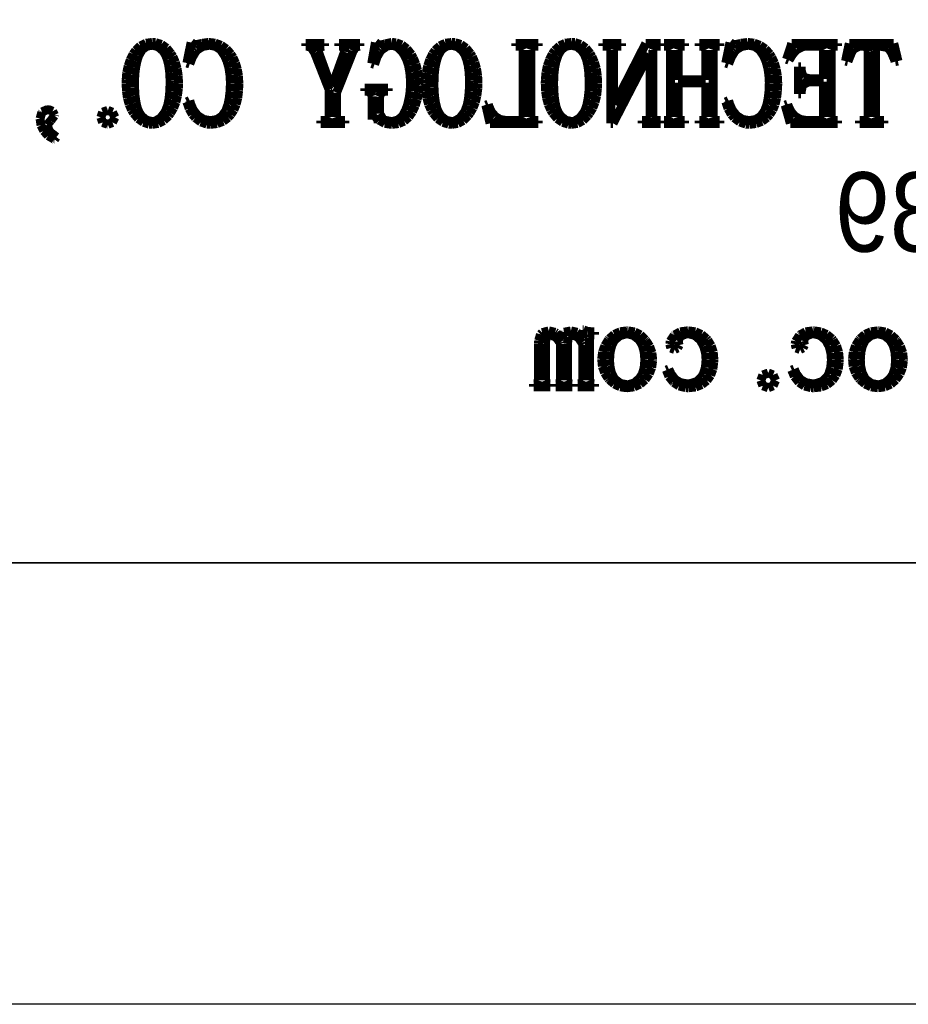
# Model space of a CAD drawing. Extents: x -38 to 372, y -82 to 205.
# Tile 2 of 34: x -29 to -19, y -82 to -70. Entities that reach past the tile are written whole.
import ezdxf

# ---------------------------------------------------------------- set-up
doc = ezdxf.new("R2010")
doc.units = 0
doc.layers.add('BOARD_GEOMETRY_DIMENSION', color=2, linetype='CONTINUOUS')
doc.layers.add('BOARD_GEOMETRY_SILKSCREEN_B', color=1, linetype='CONTINUOUS')

msp = doc.modelspace()

# ---------------------------------------------------------------- linework, layer by layer
at = {"layer": 'BOARD_GEOMETRY_DIMENSION'}
msp.add_lwpolyline([(-38.48354, -81.604612), (-38.48354, 205.395322), (371.516402, 205.395322), (371.516402, -81.604612)], close=True, dxfattribs=at)
msp.add_lwpolyline([(-33.48355, -76.604368), (366.516412, -76.604368)], dxfattribs=at)
at = {"layer": 'BOARD_GEOMETRY_SILKSCREEN_B'}
msp.add_lwpolyline([(-38.48354, -81.604612), (-38.48354, 205.395322), (371.516402, 205.395322), (371.516402, -81.604612)], close=True, dxfattribs=at)
at = {"layer": 'BOARD_GEOMETRY_SILKSCREEN_B', "const_width": 0.1016}
for points in [[(-27.587702, -70.746366), (-27.641804, -70.797674)], [(-27.525218, -70.716394), (-27.587702, -70.746366)], [(-27.568906, -70.788276), (-27.514042, -70.748906)], [(-27.453844, -70.706996), (-27.525218, -70.716394)], [(-27.514042, -70.748906), (-27.453844, -70.738492)], [(-27.415998, -70.709282), (-27.453844, -70.706996)], [(-27.453844, -70.738492), (-27.38882, -70.753986)], [(-27.34945, -70.73011), (-27.415998, -70.709282)], [(-27.38882, -70.753986), (-27.333702, -70.800468)], [(-27.29103, -70.771766), (-27.34945, -70.73011)], [(-27.241246, -70.833996), (-27.29103, -70.771766)], [(-27.013154, -70.706996), (-27.060906, -70.940168)], [(-26.985976, -70.72757), (-27.013154, -70.706996)], [(-26.955242, -70.733158), (-26.985976, -70.72757)], [(-26.891742, -70.71741), (-26.955242, -70.733158)], [(-26.944574, -70.79107), (-26.884122, -70.75297)], [(-26.816304, -70.706996), (-26.891742, -70.71741)], [(-26.884122, -70.75297), (-26.808176, -70.738492)], [(-26.815542, -70.706996), (-26.816304, -70.706996)], [(-26.740358, -70.715378), (-26.815542, -70.706996)], [(-26.808176, -70.738492), (-26.80081, -70.738492)], [(-26.80081, -70.738492), (-26.733246, -70.751954)], [(-26.672794, -70.74027), (-26.740358, -70.715378)], [(-26.733246, -70.751954), (-26.676858, -70.79107)], [(-26.613358, -70.78091), (-26.672794, -70.74027)], [(-25.5016, -70.71741), (-25.713944, -70.71741)], [(-25.713944, -70.71741), (-25.713944, -70.748906)], [(-25.713944, -70.748906), (-25.697434, -70.748906)], [(-25.697434, -70.748906), (-25.650444, -70.765162)], [(-25.650444, -70.765162), (-25.613106, -70.823582)], [(-25.570434, -70.812406), (-25.5651, -70.765162)], [(-25.5651, -70.765162), (-25.512014, -70.748906)], [(-25.512014, -70.748906), (-25.5016, -70.748906)], [(-25.5016, -70.748906), (-25.5016, -70.71741)], [(-25.098756, -70.71741), (-25.337262, -70.71741)], [(-25.337262, -70.71741), (-25.337262, -70.748906)], [(-25.337262, -70.748906), (-25.30475, -70.748906)], [(-25.30475, -70.748906), (-25.268428, -70.765162)], [(-25.268428, -70.765162), (-25.273762, -70.812406)], [(-25.17775, -70.807072), (-25.151842, -70.765162)], [(-25.151842, -70.765162), (-25.10917, -70.748906)], [(-25.10917, -70.748906), (-25.098756, -70.748906)], [(-25.098756, -70.748906), (-25.098756, -70.71741)], [(-24.92375, -70.706996), (-24.96566, -70.945502)], [(-24.896826, -70.72757), (-24.92375, -70.706996)], [(-24.865838, -70.738492), (-24.896826, -70.72757)], [(-24.812498, -70.72249), (-24.865838, -70.738492)], [(-24.854154, -70.79107), (-24.793702, -70.748906)], [(-24.737568, -70.706996), (-24.812498, -70.72249)], [(-24.793702, -70.748906), (-24.737568, -70.738492)], [(-24.689562, -70.711314), (-24.737568, -70.706996)], [(-24.737568, -70.738492), (-24.67864, -70.755002)], [(-24.625046, -70.73519), (-24.689562, -70.711314)], [(-24.67864, -70.755002), (-24.62403, -70.806056)], [(-24.567134, -70.779894), (-24.625046, -70.73519)], [(-24.193246, -70.746366), (-24.247094, -70.797674)], [(-24.130508, -70.716394), (-24.193246, -70.746366)], [(-24.174196, -70.788276), (-24.119078, -70.748906)], [(-24.059134, -70.706996), (-24.130508, -70.716394)], [(-24.119078, -70.748906), (-24.059134, -70.738492)], [(-24.021542, -70.709282), (-24.059134, -70.706996)], [(-24.059134, -70.738492), (-23.99411, -70.753986)], [(-23.95474, -70.73011), (-24.021542, -70.709282)], [(-23.99411, -70.753986), (-23.939246, -70.800468)], [(-23.89632, -70.771766), (-23.95474, -70.73011)], [(-23.846536, -70.833996), (-23.89632, -70.771766)], [(-23.07844, -70.71741), (-23.33244, -70.71741)], [(-23.33244, -70.71741), (-23.33244, -70.748906)], [(-23.33244, -70.748906), (-23.295864, -70.748906)], [(-23.295864, -70.748906), (-23.263606, -70.759066)], [(-23.263606, -70.759066), (-23.247858, -70.79107)], [(-23.162514, -70.79107), (-23.1521, -70.759066)], [(-23.1521, -70.759066), (-23.109428, -70.748906)], [(-23.109428, -70.748906), (-23.07844, -70.748906)], [(-23.07844, -70.748906), (-23.07844, -70.71741)], [(-22.835616, -70.746366), (-22.889972, -70.797674)], [(-22.77364, -70.716394), (-22.835616, -70.746366)], [(-22.817074, -70.788276), (-22.761702, -70.748906)], [(-22.701504, -70.706996), (-22.77364, -70.716394)], [(-22.761702, -70.748906), (-22.701504, -70.738492)], [(-22.663912, -70.709282), (-22.701504, -70.706996)], [(-22.701504, -70.738492), (-22.637242, -70.753986)], [(-22.597364, -70.73011), (-22.663912, -70.709282)], [(-22.637242, -70.753986), (-22.581616, -70.800468)], [(-22.538944, -70.771766), (-22.597364, -70.73011)], [(-22.48916, -70.833996), (-22.538944, -70.771766)], [(-22.134068, -70.71741), (-22.346412, -70.71741)], [(-22.346412, -70.71741), (-22.346412, -70.748906)], [(-22.346412, -70.748906), (-22.30374, -70.748906)], [(-22.30374, -70.748906), (-22.271736, -70.759066)], [(-22.271736, -70.759066), (-22.256242, -70.79107)], [(-22.224746, -70.79107), (-22.213062, -70.759066)], [(-21.858224, -70.71741), (-22.213062, -71.411592)], [(-22.213062, -70.759066), (-22.17674, -70.748906)], [(-22.17674, -70.748906), (-22.134068, -70.748906)], [(-22.134068, -70.748906), (-22.134068, -70.71741)], [(-21.688552, -70.71741), (-21.858224, -70.71741)], [(-21.77923, -70.79107), (-21.767546, -70.759066)], [(-21.767546, -70.759066), (-21.726144, -70.748906)], [(-21.726144, -70.748906), (-21.688552, -70.748906)], [(-21.688552, -70.748906), (-21.688552, -70.71741)], [(-21.418042, -70.71741), (-21.65096, -70.71741)], [(-21.65096, -70.71741), (-21.65096, -70.748906)], [(-21.65096, -70.748906), (-21.63064, -70.748906)], [(-21.63064, -70.748906), (-21.592794, -70.759066)], [(-21.592794, -70.759066), (-21.577046, -70.79107)], [(-21.491702, -70.79107), (-21.481542, -70.759066)], [(-21.481542, -70.759066), (-21.44014, -70.748906)], [(-21.44014, -70.748906), (-21.418042, -70.748906)], [(-21.418042, -70.748906), (-21.418042, -70.71741)], [(-21.020532, -70.71741), (-21.25345, -70.71741)], [(-21.25345, -70.71741), (-21.25345, -70.748906)], [(-21.25345, -70.748906), (-21.232622, -70.748906)], [(-21.232622, -70.748906), (-21.195538, -70.759066)], [(-21.195538, -70.759066), (-21.179536, -70.79107)], [(-21.094446, -70.79107), (-21.084032, -70.759066)], [(-21.084032, -70.759066), (-21.041106, -70.748906)], [(-21.041106, -70.748906), (-21.020532, -70.748906)], [(-21.020532, -70.748906), (-21.020532, -70.71741)], [(-20.903946, -70.706996), (-20.951444, -70.940168)], [(-20.876514, -70.72757), (-20.903946, -70.706996)], [(-20.845272, -70.733158), (-20.876514, -70.72757)], [(-20.781772, -70.71741), (-20.845272, -70.733158)], [(-20.834858, -70.79107), (-20.775676, -70.75297)], [(-20.706842, -70.706996), (-20.781772, -70.71741)], [(-20.775676, -70.75297), (-20.69846, -70.738492)], [(-20.705826, -70.706996), (-20.706842, -70.706996)], [(-20.630896, -70.715378), (-20.705826, -70.706996)], [(-20.69846, -70.738492), (-20.691348, -70.738492)], [(-20.691348, -70.738492), (-20.624038, -70.751954)], [(-20.563332, -70.74027), (-20.630896, -70.715378)], [(-20.624038, -70.751954), (-20.567396, -70.79107)], [(-20.503896, -70.78091), (-20.563332, -70.74027)], [(-20.20316, -70.71741), (-20.262342, -70.897496)], [(-19.68373, -70.71741), (-20.20316, -70.71741)], [(-20.14474, -70.78599), (-20.077176, -70.75297)], [(-20.077176, -70.75297), (-20.039838, -70.748906)], [(-20.039838, -70.748906), (-19.89074, -70.748906)], [(-19.89074, -70.748906), (-19.858736, -70.759066)], [(-19.858736, -70.759066), (-19.843242, -70.79107)], [(-19.75866, -70.79107), (-19.74723, -70.759066)], [(-19.74723, -70.759066), (-19.710654, -70.748906)], [(-19.710654, -70.748906), (-19.68373, -70.748906)], [(-19.68373, -70.748906), (-19.68373, -70.71741)], [(-19.551396, -70.71741), (-19.594068, -70.91807)], [(-19.04746, -70.71741), (-19.551396, -70.71741)], [(-19.503644, -70.78091), (-19.444208, -70.751954)], [(-19.444208, -70.751954), (-19.402552, -70.748906)], [(-19.402552, -70.748906), (-19.34464, -70.753986)], [(-19.34464, -70.753986), (-19.339052, -70.807072)], [(-19.254724, -70.801992), (-19.248374, -70.753986)], [(-19.248374, -70.753986), (-19.206972, -70.748906)], [(-19.206972, -70.748906), (-19.125946, -70.762368)], [(-19.125946, -70.762368), (-19.106134, -70.775576)], [(-19.106134, -70.775576), (-19.074638, -70.819264)], [(-18.999708, -70.91807), (-19.04746, -70.71741)], [(-27.671014, -70.839076), (-27.702256, -70.903592)], [(-27.641804, -70.797674), (-27.671014, -70.839076)], [(-27.628342, -70.921372), (-27.60853, -70.858888)], [(-27.60853, -70.858888), (-27.606498, -70.85457)], [(-27.606498, -70.85457), (-27.568906, -70.788276)], [(-27.333702, -70.800468), (-27.304746, -70.84441)], [(-27.304746, -70.84441), (-27.282648, -70.900798)], [(-27.220164, -70.86727), (-27.241246, -70.833996)], [(-27.192224, -70.931786), (-27.220164, -70.86727)], [(-27.028648, -70.950582), (-26.998676, -70.872604)], [(-26.998676, -70.872604), (-26.960068, -70.809866)], [(-26.960068, -70.809866), (-26.944574, -70.79107)], [(-26.676858, -70.79107), (-26.632154, -70.857872)], [(-26.632154, -70.857872), (-26.631138, -70.860158)], [(-26.631138, -70.860158), (-26.60396, -70.924674)], [(-26.562304, -70.839076), (-26.613358, -70.78091)], [(-26.539444, -70.875906), (-26.562304, -70.839076)], [(-26.510742, -70.940168), (-26.539444, -70.875906)], [(-25.613106, -70.823582), (-25.448514, -71.242174)], [(-25.42794, -71.205852), (-25.570434, -70.812406)], [(-25.273762, -70.812406), (-25.416256, -71.205852)], [(-25.36317, -71.274178), (-25.17775, -70.807072)], [(-24.934164, -70.955662), (-24.905208, -70.870572)], [(-24.905208, -70.870572), (-24.870664, -70.809866)], [(-24.870664, -70.809866), (-24.854154, -70.79107)], [(-24.62403, -70.806056), (-24.595074, -70.84949)], [(-24.595074, -70.84949), (-24.567896, -70.904862)], [(-24.51481, -70.84441), (-24.567134, -70.779894)], [(-24.494236, -70.884796), (-24.51481, -70.84441)], [(-24.466042, -70.951852), (-24.494236, -70.884796)], [(-24.276304, -70.839076), (-24.307546, -70.903592)], [(-24.247094, -70.797674), (-24.276304, -70.839076)], [(-24.233632, -70.921372), (-24.21382, -70.858888)], [(-24.21382, -70.858888), (-24.212042, -70.85457)], [(-24.212042, -70.85457), (-24.174196, -70.788276)], [(-23.939246, -70.800468), (-23.910036, -70.84441)], [(-23.910036, -70.84441), (-23.887938, -70.900798)], [(-23.825454, -70.86727), (-23.846536, -70.833996)], [(-23.797514, -70.931786), (-23.825454, -70.86727)], [(-23.247858, -70.79107), (-23.247858, -71.550276)], [(-23.162514, -71.550276), (-23.162514, -70.79107)], [(-22.918928, -70.839076), (-22.95017, -70.903592)], [(-22.889972, -70.797674), (-22.918928, -70.839076)], [(-22.877272, -70.921372), (-22.856444, -70.858888)], [(-22.856444, -70.858888), (-22.855428, -70.85457)], [(-22.855428, -70.85457), (-22.817074, -70.788276)], [(-22.581616, -70.800468), (-22.55266, -70.84441)], [(-22.55266, -70.84441), (-22.530562, -70.900798)], [(-22.469348, -70.86727), (-22.48916, -70.833996)], [(-22.441154, -70.931786), (-22.469348, -70.86727)], [(-22.256242, -70.79107), (-22.256242, -71.62419)], [(-22.229826, -71.62419), (-21.82114, -70.833996)], [(-22.224746, -71.411592), (-22.224746, -70.79107)], [(-21.82114, -70.833996), (-21.810472, -70.833996)], [(-21.810472, -70.833996), (-21.810472, -71.550276)], [(-21.77923, -71.550276), (-21.77923, -70.79107)], [(-21.577046, -70.79107), (-21.577046, -71.550276)], [(-21.491702, -71.130668), (-21.491702, -70.79107)], [(-21.179536, -70.79107), (-21.179536, -71.130668)], [(-21.094446, -71.550276), (-21.094446, -70.79107)], [(-20.91944, -70.950582), (-20.88896, -70.872604)], [(-20.88896, -70.872604), (-20.850606, -70.809866)], [(-20.850606, -70.809866), (-20.834858, -70.79107)], [(-20.567396, -70.79107), (-20.522946, -70.857872)], [(-20.522946, -70.857872), (-20.521676, -70.860158)], [(-20.521676, -70.860158), (-20.494498, -70.924674)], [(-20.452842, -70.839076), (-20.503896, -70.78091)], [(-20.430236, -70.875906), (-20.452842, -70.839076)], [(-20.400772, -70.940168), (-20.430236, -70.875906)], [(-20.235418, -70.90791), (-20.19173, -70.837298)], [(-20.19173, -70.837298), (-20.14474, -70.78599)], [(-19.843242, -70.79107), (-19.843242, -71.120508)], [(-19.75866, -71.550276), (-19.75866, -70.79107)], [(-19.567144, -70.923658), (-19.530568, -70.830694)], [(-19.530568, -70.830694), (-19.50466, -70.78218)], [(-19.50466, -70.78218), (-19.503644, -70.78091)], [(-19.339052, -70.807072), (-19.339052, -71.550276)], [(-19.254724, -71.550276), (-19.254724, -70.801992)], [(-19.074638, -70.819264), (-19.038316, -70.903592)], [(-27.726132, -70.97268), (-27.742134, -71.04761)], [(-27.702256, -70.903592), (-27.726132, -70.97268)], [(-27.652218, -71.073264), (-27.64282, -70.993508)], [(-27.64282, -70.993508), (-27.628342, -70.921372)], [(-27.282648, -70.900798), (-27.266138, -70.968362)], [(-27.266138, -70.968362), (-27.255724, -71.04761)], [(-27.172412, -71.002906), (-27.192224, -70.931786)], [(-27.060906, -70.940168), (-27.028648, -70.950582)], [(-26.60396, -70.924674), (-26.584148, -70.996556)], [(-26.584148, -70.996556), (-26.572718, -71.073264)], [(-26.48966, -71.01078), (-26.510742, -70.940168)], [(-24.96566, -70.945502), (-24.934164, -70.955662)], [(-24.567896, -70.904862), (-24.547068, -70.970394)], [(-24.547068, -70.970394), (-24.533606, -71.046594)], [(-24.445976, -71.024496), (-24.466042, -70.951852)], [(-24.331422, -70.97268), (-24.34717, -71.04761)], [(-24.307546, -70.903592), (-24.331422, -70.97268)], [(-24.257508, -71.073264), (-24.24811, -70.993508)], [(-24.24811, -70.993508), (-24.233632, -70.921372)], [(-23.887938, -70.900798), (-23.871428, -70.968362)], [(-23.871428, -70.968362), (-23.861014, -71.04761)], [(-23.777702, -71.002906), (-23.797514, -70.931786)], [(-22.974046, -70.97268), (-22.989794, -71.04761)], [(-22.95017, -70.903592), (-22.974046, -70.97268)], [(-22.90064, -71.073264), (-22.892004, -70.993508)], [(-22.892004, -70.993508), (-22.877272, -70.921372)], [(-22.530562, -70.900798), (-22.515068, -70.968362)], [(-22.515068, -70.968362), (-22.504654, -71.04761)], [(-22.420326, -71.002906), (-22.441154, -70.931786)], [(-20.951444, -70.940168), (-20.91944, -70.950582)], [(-20.494498, -70.924674), (-20.47494, -70.996556)], [(-20.47494, -70.996556), (-20.463256, -71.073264)], [(-20.379944, -71.01078), (-20.400772, -70.940168)], [(-20.262342, -70.897496), (-20.235418, -70.90791)], [(-20.098004, -70.983094), (-20.129246, -70.983094)], [(-20.129246, -70.983094), (-20.129246, -71.29018)], [(-20.098004, -71.014082), (-20.098004, -70.983094)], [(-19.594068, -70.91807), (-19.567144, -70.923658)], [(-19.038316, -70.903592), (-19.031966, -70.923658)], [(-19.031966, -70.923658), (-18.999708, -70.91807)], [(-27.742134, -71.04761), (-27.749246, -71.127366)], [(-27.65425, -71.16318), (-27.652218, -71.073264)], [(-27.255724, -71.04761), (-27.251406, -71.138796)], [(-27.159966, -71.0819), (-27.172412, -71.002906)], [(-27.155648, -71.16826), (-27.159966, -71.0819)], [(-26.572718, -71.073264), (-26.567638, -71.156576)], [(-26.475944, -71.089266), (-26.48966, -71.01078)], [(-26.472134, -71.173594), (-26.475944, -71.089266)], [(-24.533606, -71.046594), (-24.52624, -71.13397)], [(-24.434546, -71.101712), (-24.445976, -71.024496)], [(-24.430736, -71.184008), (-24.434546, -71.101712)], [(-24.34717, -71.04761), (-24.354536, -71.127366)], [(-24.25954, -71.16318), (-24.257508, -71.073264)], [(-23.861014, -71.04761), (-23.856696, -71.138796)], [(-23.765256, -71.0819), (-23.777702, -71.002906)], [(-23.760938, -71.16826), (-23.765256, -71.0819)], [(-22.989794, -71.04761), (-22.99716, -71.127366)], [(-22.903434, -71.16318), (-22.90064, -71.073264)], [(-22.504654, -71.04761), (-22.500844, -71.138796)], [(-22.408896, -71.0819), (-22.420326, -71.002906)], [(-22.404832, -71.16826), (-22.408896, -71.0819)], [(-20.463256, -71.073264), (-20.458176, -71.156576)], [(-20.366736, -71.089266), (-20.379944, -71.01078)], [(-20.362418, -71.173594), (-20.366736, -71.089266)], [(-20.097242, -71.024496), (-20.098004, -71.014082)], [(-20.07616, -71.094092), (-20.097242, -71.024496)], [(-20.068794, -71.100696), (-20.07616, -71.094092)], [(-19.996912, -71.120508), (-20.068794, -71.100696)], [(-27.749246, -71.127366), (-27.750262, -71.16826)], [(-27.750262, -71.16826), (-27.745944, -71.256906)], [(-27.65425, -71.217282), (-27.65425, -71.16318)], [(-27.64917, -71.311008), (-27.65425, -71.217282)], [(-27.251406, -71.16318), (-27.254708, -71.26097)], [(-27.251406, -71.138796), (-27.251406, -71.16318)], [(-27.157934, -71.228712), (-27.155648, -71.16826)], [(-26.567638, -71.16826), (-26.57094, -71.257668)], [(-26.567638, -71.156576), (-26.567638, -71.16826)], [(-26.474928, -71.253604), (-26.472134, -71.173594)], [(-25.416256, -71.205852), (-25.42794, -71.205852)], [(-24.52624, -71.184008), (-24.529542, -71.26097)], [(-24.52624, -71.13397), (-24.52624, -71.184008)], [(-24.435562, -71.27748), (-24.430736, -71.198486)], [(-24.430736, -71.198486), (-24.430736, -71.184008)], [(-24.354536, -71.127366), (-24.355552, -71.16826)], [(-24.355552, -71.16826), (-24.351234, -71.256906)], [(-24.25954, -71.217282), (-24.25954, -71.16318)], [(-24.25446, -71.311008), (-24.25954, -71.217282)], [(-23.856696, -71.16318), (-23.859998, -71.26097)], [(-23.856696, -71.138796), (-23.856696, -71.16318)], [(-23.763224, -71.228712), (-23.760938, -71.16826)], [(-22.99716, -71.127366), (-22.998176, -71.16826)], [(-22.998176, -71.16826), (-22.994874, -71.256906)], [(-22.902418, -71.217282), (-22.903434, -71.16318)], [(-22.897338, -71.311008), (-22.902418, -71.217282)], [(-22.499574, -71.16318), (-22.502622, -71.26097)], [(-22.500844, -71.138796), (-22.499574, -71.16318)], [(-22.406864, -71.228712), (-22.404832, -71.16826)], [(-21.179536, -71.130668), (-21.491702, -71.130668)], [(-21.491702, -71.550276), (-21.491702, -71.16318)], [(-21.491702, -71.16318), (-21.179536, -71.16318)], [(-21.179536, -71.16318), (-21.179536, -71.550276)], [(-20.458176, -71.16826), (-20.461224, -71.257668)], [(-20.458176, -71.156576), (-20.458176, -71.16826)], [(-20.365466, -71.253604), (-20.362418, -71.173594)], [(-20.098004, -71.269352), (-20.082256, -71.193406)], [(-20.082256, -71.193406), (-20.07616, -71.184008)], [(-20.07616, -71.184008), (-20.01266, -71.152766)], [(-20.01266, -71.152766), (-19.843242, -71.152766)], [(-19.843242, -71.120508), (-19.996912, -71.120508)], [(-19.843242, -71.152766), (-19.843242, -71.550276)], [(-27.745944, -71.256906), (-27.734514, -71.336662)], [(-27.63774, -71.388986), (-27.64917, -71.311008)], [(-27.254708, -71.26097), (-27.263344, -71.345298)], [(-27.185874, -71.383906), (-27.168348, -71.309992)], [(-27.168348, -71.309992), (-27.157934, -71.228712)], [(-26.57094, -71.257668), (-26.580338, -71.337678)], [(-26.485342, -71.336662), (-26.474928, -71.253604)], [(-25.448514, -71.242174), (-25.448514, -71.550276)], [(-25.36317, -71.550276), (-25.36317, -71.274178)], [(-24.78024, -71.22668), (-25.04567, -71.22668)], [(-25.04567, -71.22668), (-25.04567, -71.258684)], [(-25.04567, -71.258684), (-25.018746, -71.258684)], [(-25.018746, -71.258684), (-24.977344, -71.274178)], [(-24.977344, -71.274178), (-24.960326, -71.317104)], [(-24.960326, -71.317104), (-24.960326, -71.581264)], [(-24.875998, -71.322184), (-24.859742, -71.274178)], [(-24.875998, -71.507604), (-24.875998, -71.322184)], [(-24.859742, -71.274178), (-24.812498, -71.258684)], [(-24.812498, -71.258684), (-24.78024, -71.258684)], [(-24.78024, -71.258684), (-24.78024, -71.22668)], [(-24.529542, -71.26097), (-24.540972, -71.336662)], [(-24.450294, -71.35241), (-24.435562, -71.27748)], [(-24.351234, -71.256906), (-24.339804, -71.336662)], [(-24.24303, -71.388986), (-24.25446, -71.311008)], [(-23.859998, -71.26097), (-23.868634, -71.345298)], [(-23.791164, -71.383906), (-23.773638, -71.309992)], [(-23.773638, -71.309992), (-23.763224, -71.228712)], [(-22.994874, -71.256906), (-22.982428, -71.336662)], [(-22.88667, -71.388986), (-22.897338, -71.311008)], [(-22.502622, -71.26097), (-22.51202, -71.345298)], [(-22.434042, -71.383906), (-22.416262, -71.309992)], [(-22.416262, -71.309992), (-22.406864, -71.228712)], [(-20.461224, -71.257668), (-20.470622, -71.337678)], [(-20.376134, -71.336662), (-20.365466, -71.253604)], [(-20.129246, -71.29018), (-20.098004, -71.29018)], [(-20.098004, -71.29018), (-20.098004, -71.269352)], [(-27.734514, -71.336662), (-27.714702, -71.408798)], [(-27.714702, -71.408798), (-27.688032, -71.471282)], [(-27.622246, -71.453502), (-27.63774, -71.388986)], [(-27.277568, -71.41591), (-27.298396, -71.474076)], [(-27.263344, -71.345298), (-27.277568, -71.41591)], [(-27.212036, -71.449184), (-27.185874, -71.383906)], [(-27.028648, -71.36511), (-27.060906, -71.380604)], [(-27.060906, -71.380604), (-27.034998, -71.456296)], [(-27.01925, -71.401178), (-27.028648, -71.36511)], [(-26.989532, -71.471282), (-27.01925, -71.401178)], [(-26.594562, -71.409814), (-26.616406, -71.472298)], [(-26.580338, -71.337678), (-26.594562, -71.409814)], [(-26.52903, -71.472298), (-26.503122, -71.409814)], [(-26.503122, -71.409814), (-26.485342, -71.336662)], [(-24.558498, -71.411592), (-24.57831, -71.470266)], [(-24.540972, -71.336662), (-24.558498, -71.411592)], [(-24.504396, -71.49211), (-24.473154, -71.424292)], [(-24.473154, -71.424292), (-24.450294, -71.35241)], [(-24.339804, -71.336662), (-24.320246, -71.408798)], [(-24.320246, -71.408798), (-24.293068, -71.471282)], [(-24.227536, -71.453502), (-24.24303, -71.388986)], [(-23.882858, -71.41591), (-23.90394, -71.474076)], [(-23.868634, -71.345298), (-23.882858, -71.41591)], [(-23.817326, -71.449184), (-23.791164, -71.383906)], [(-23.645622, -71.406766), (-23.67153, -71.41718)], [(-23.67153, -71.41718), (-23.624032, -71.62419)], [(-23.642574, -71.418196), (-23.645622, -71.406766)], [(-23.610062, -71.492872), (-23.642574, -71.418196)], [(-22.982428, -71.336662), (-22.96414, -71.408798)], [(-22.96414, -71.408798), (-22.935946, -71.471282)], [(-22.871176, -71.453502), (-22.88667, -71.388986)], [(-22.526498, -71.41591), (-22.54631, -71.474076)], [(-22.51202, -71.345298), (-22.526498, -71.41591)], [(-22.45995, -71.449184), (-22.434042, -71.383906)], [(-22.213062, -71.411592), (-22.224746, -71.411592)], [(-20.91944, -71.36511), (-20.951444, -71.380604)], [(-20.951444, -71.380604), (-20.925536, -71.456296)], [(-20.910042, -71.401178), (-20.91944, -71.36511)], [(-20.879816, -71.471282), (-20.910042, -71.401178)], [(-20.4851, -71.409814), (-20.506944, -71.472298)], [(-20.470622, -71.337678), (-20.4851, -71.409814)], [(-20.419568, -71.472298), (-20.39366, -71.409814)], [(-20.39366, -71.409814), (-20.376134, -71.336662)], [(-20.250912, -71.406766), (-20.278344, -71.41718)], [(-20.278344, -71.41718), (-20.21967, -71.62419)], [(-20.246848, -71.419974), (-20.250912, -71.406766)], [(-20.211542, -71.493888), (-20.246848, -71.419974)], [(-28.70454, -71.49719), (-28.725622, -71.570088)], [(-28.702762, -71.493888), (-28.70454, -71.49719)], [(-28.63596, -71.464678), (-28.702762, -71.493888)], [(-28.621736, -71.470774), (-28.649168, -71.470774)], [(-28.582874, -71.486776), (-28.63596, -71.464678)], [(-28.603702, -71.592694), (-28.562046, -71.536814)], [(-28.56103, -71.529194), (-28.582874, -71.486776)], [(-28.562046, -71.536814), (-28.56103, -71.529194)], [(-28.036266, -71.55561), (-28.015946, -71.49719)], [(-28.015946, -71.613776), (-28.036266, -71.55561)], [(-28.015946, -71.49719), (-27.957272, -71.476362)], [(-27.957272, -71.476362), (-27.90444, -71.49719)], [(-27.90444, -71.49719), (-27.877262, -71.55561)], [(-27.877262, -71.55561), (-27.90444, -71.613776)], [(-27.688032, -71.471282), (-27.665934, -71.507604)], [(-27.665934, -71.507604), (-27.612848, -71.570088)], [(-27.601164, -71.50227), (-27.622246, -71.453502)], [(-27.575256, -71.541894), (-27.601164, -71.50227)], [(-27.519122, -71.587868), (-27.575256, -71.541894)], [(-27.309826, -71.49719), (-27.359864, -71.563484)], [(-27.323542, -71.591678), (-27.267154, -71.536814)], [(-27.298396, -71.474076), (-27.309826, -71.49719)], [(-27.267154, -71.536814), (-27.246326, -71.507604)], [(-27.246326, -71.507604), (-27.212036, -71.449184)], [(-27.034998, -71.456296), (-26.998676, -71.522082)], [(-26.998676, -71.522082), (-26.965148, -71.56069)], [(-26.944574, -71.529194), (-26.989532, -71.471282)], [(-26.931874, -71.540878), (-26.944574, -71.529194)], [(-26.870406, -71.579486), (-26.931874, -71.540878)], [(-26.663396, -71.54291), (-26.721562, -71.580502)], [(-26.620724, -71.481696), (-26.663396, -71.54291)], [(-26.616406, -71.472298), (-26.620724, -71.481696)], [(-26.59253, -71.557388), (-26.562304, -71.523098)], [(-26.562304, -71.523098), (-26.52903, -71.472298)], [(-25.448514, -71.550276), (-25.464262, -71.581264)], [(-25.352756, -71.581264), (-25.36317, -71.550276)], [(-24.875236, -71.51497), (-24.875998, -71.507604)], [(-24.83866, -71.576184), (-24.875236, -71.51497)], [(-24.616664, -71.541894), (-24.667718, -71.585582)], [(-24.57831, -71.470266), (-24.616664, -71.541894)], [(-24.598122, -71.598282), (-24.545036, -71.552308)], [(-24.545036, -71.552308), (-24.504396, -71.49211)], [(-24.293068, -71.471282), (-24.27097, -71.507604)], [(-24.27097, -71.507604), (-24.218138, -71.570088)], [(-24.206454, -71.50227), (-24.227536, -71.453502)], [(-24.180546, -71.541894), (-24.206454, -71.50227)], [(-24.124412, -71.587868), (-24.180546, -71.541894)], [(-23.915116, -71.49719), (-23.965154, -71.563484)], [(-23.928578, -71.591678), (-23.872444, -71.536814)], [(-23.90394, -71.474076), (-23.915116, -71.49719)], [(-23.872444, -71.536814), (-23.851616, -71.507604)], [(-23.851616, -71.507604), (-23.817326, -71.449184)], [(-23.565358, -71.545196), (-23.610062, -71.492872)], [(-23.513542, -71.57847), (-23.565358, -71.545196)], [(-23.247858, -71.550276), (-23.263606, -71.581264)], [(-23.1521, -71.581264), (-23.162514, -71.550276)], [(-22.935946, -71.471282), (-22.913848, -71.507604)], [(-22.913848, -71.507604), (-22.862032, -71.570088)], [(-22.850348, -71.50227), (-22.871176, -71.453502)], [(-22.82317, -71.541894), (-22.850348, -71.50227)], [(-22.767036, -71.587868), (-22.82317, -71.541894)], [(-22.55774, -71.49719), (-22.608032, -71.563484)], [(-22.571202, -71.591678), (-22.516338, -71.536814)], [(-22.54631, -71.474076), (-22.55774, -71.49719)], [(-22.516338, -71.536814), (-22.49424, -71.507604)], [(-22.49424, -71.507604), (-22.45995, -71.449184)], [(-21.810472, -71.550276), (-21.825966, -71.581264)], [(-21.767546, -71.581264), (-21.77923, -71.550276)], [(-21.577046, -71.550276), (-21.592794, -71.581264)], [(-21.481542, -71.581264), (-21.491702, -71.550276)], [(-21.179536, -71.550276), (-21.195538, -71.581264)], [(-21.084032, -71.581264), (-21.094446, -71.550276)], [(-20.925536, -71.456296), (-20.88896, -71.522082)], [(-20.88896, -71.522082), (-20.85594, -71.56069)], [(-20.834858, -71.529194), (-20.879816, -71.471282)], [(-20.822412, -71.540878), (-20.834858, -71.529194)], [(-20.760944, -71.579486), (-20.822412, -71.540878)], [(-20.553934, -71.54291), (-20.6121, -71.580502)], [(-20.511262, -71.481696), (-20.553934, -71.54291)], [(-20.506944, -71.472298), (-20.511262, -71.481696)], [(-20.483068, -71.557388), (-20.452842, -71.523098)], [(-20.452842, -71.523098), (-20.419568, -71.472298)], [(-20.166838, -71.545196), (-20.211542, -71.493888)], [(-20.1041, -71.580502), (-20.166838, -71.545196)], [(-19.843242, -71.550276), (-19.858736, -71.581264)], [(-19.74723, -71.581264), (-19.75866, -71.550276)], [(-19.339052, -71.550276), (-19.354546, -71.581264)], [(-19.243294, -71.581264), (-19.254724, -71.550276)], [(-28.725622, -71.570088), (-28.725622, -71.571104)], [(-28.725622, -71.571104), (-28.714446, -71.64578)], [(-28.714446, -71.64578), (-28.683966, -71.70928)], [(-28.646374, -71.640954), (-28.603702, -71.592694)], [(-28.620466, -71.70928), (-28.646374, -71.640954)], [(-27.957272, -71.634604), (-28.015946, -71.613776)], [(-27.95651, -71.634096), (-27.958034, -71.634096)], [(-27.90444, -71.613776), (-27.957272, -71.634604)], [(-27.612848, -71.570088), (-27.553412, -71.61149)], [(-27.553412, -71.61149), (-27.488134, -71.632572)], [(-27.453844, -71.603362), (-27.519122, -71.587868)], [(-27.488134, -71.632572), (-27.453844, -71.634604)], [(-27.452066, -71.634096), (-27.457908, -71.634096)], [(-27.41803, -71.598282), (-27.453844, -71.603362)], [(-27.453844, -71.634604), (-27.384756, -71.62419)], [(-27.359864, -71.563484), (-27.41803, -71.598282)], [(-27.384756, -71.62419), (-27.323542, -71.591678)], [(-26.965148, -71.56069), (-26.902664, -71.60768)], [(-26.902664, -71.60768), (-26.834338, -71.631556)], [(-26.795476, -71.592694), (-26.870406, -71.579486)], [(-26.834338, -71.631556), (-26.795476, -71.634604)], [(-26.793444, -71.634096), (-26.799032, -71.634096)], [(-26.79446, -71.592694), (-26.795476, -71.592694)], [(-26.795476, -71.634604), (-26.718514, -71.625968)], [(-26.721562, -71.580502), (-26.79446, -71.592694)], [(-26.718514, -71.625968), (-26.649934, -71.600314)], [(-26.649934, -71.600314), (-26.59253, -71.557388)], [(-25.49652, -71.592694), (-25.544272, -71.592694)], [(-25.544272, -71.592694), (-25.544272, -71.62419)], [(-25.544272, -71.62419), (-25.268428, -71.62419)], [(-25.464262, -71.581264), (-25.49652, -71.592694)], [(-25.316434, -71.592694), (-25.352756, -71.581264)], [(-25.268428, -71.592694), (-25.316434, -71.592694)], [(-25.268428, -71.62419), (-25.268428, -71.592694)], [(-24.960326, -71.581264), (-24.944578, -71.571104)], [(-24.944578, -71.571104), (-24.90216, -71.571104)], [(-24.90216, -71.571104), (-24.881078, -71.587868)], [(-24.881078, -71.587868), (-24.817578, -71.62419)], [(-24.818848, -71.587868), (-24.83866, -71.576184)], [(-24.742648, -71.603362), (-24.818848, -71.587868)], [(-24.817578, -71.62419), (-24.74214, -71.634604)], [(-24.73325, -71.603362), (-24.742648, -71.603362)], [(-24.74214, -71.634604), (-24.737568, -71.634604)], [(-24.737568, -71.634604), (-24.662638, -71.625968)], [(-24.667718, -71.585582), (-24.73325, -71.603362)], [(-24.662638, -71.625968), (-24.598122, -71.598282)], [(-24.218138, -71.570088), (-24.158702, -71.61149)], [(-24.158702, -71.61149), (-24.09317, -71.632572)], [(-24.059134, -71.603362), (-24.124412, -71.587868)], [(-24.09317, -71.632572), (-24.059134, -71.634604)], [(-24.057356, -71.634096), (-24.063198, -71.634096)], [(-24.02332, -71.598282), (-24.059134, -71.603362)], [(-24.059134, -71.634604), (-23.990046, -71.62419)], [(-23.965154, -71.563484), (-24.02332, -71.598282)], [(-23.990046, -71.62419), (-23.928578, -71.591678)], [(-23.624032, -71.62419), (-23.07844, -71.62419)], [(-23.438358, -71.592694), (-23.513542, -71.57847)], [(-23.295864, -71.592694), (-23.438358, -71.592694)], [(-23.263606, -71.581264), (-23.295864, -71.592694)], [(-23.114762, -71.592694), (-23.1521, -71.581264)], [(-23.07844, -71.592694), (-23.114762, -71.592694)], [(-23.07844, -71.62419), (-23.07844, -71.592694)], [(-22.862032, -71.570088), (-22.802342, -71.61149)], [(-22.802342, -71.61149), (-22.735794, -71.632572)], [(-22.701504, -71.603362), (-22.767036, -71.587868)], [(-22.735794, -71.632572), (-22.701504, -71.634604)], [(-22.700234, -71.634096), (-22.705822, -71.634096)], [(-22.665944, -71.598282), (-22.701504, -71.603362)], [(-22.701504, -71.634604), (-22.63267, -71.62419)], [(-22.608032, -71.563484), (-22.665944, -71.598282)], [(-22.63267, -71.62419), (-22.571202, -71.591678)], [(-22.256242, -71.62419), (-22.229826, -71.62419)], [(-21.858224, -71.592694), (-21.900896, -71.592694)], [(-21.900896, -71.592694), (-21.900896, -71.62419)], [(-21.900896, -71.62419), (-21.688552, -71.62419)], [(-21.825966, -71.581264), (-21.858224, -71.592694)], [(-21.731224, -71.592694), (-21.767546, -71.581264)], [(-21.688552, -71.592694), (-21.731224, -71.592694)], [(-21.688552, -71.62419), (-21.688552, -71.592694)], [(-21.625052, -71.592694), (-21.65096, -71.592694)], [(-21.65096, -71.592694), (-21.65096, -71.62419)], [(-21.65096, -71.62419), (-21.418042, -71.62419)], [(-21.592794, -71.581264), (-21.625052, -71.592694)], [(-21.444966, -71.592694), (-21.481542, -71.581264)], [(-21.418042, -71.592694), (-21.444966, -71.592694)], [(-21.418042, -71.62419), (-21.418042, -71.592694)], [(-21.227542, -71.592694), (-21.25345, -71.592694)], [(-21.25345, -71.592694), (-21.25345, -71.62419)], [(-21.25345, -71.62419), (-21.020532, -71.62419)], [(-21.195538, -71.581264), (-21.227542, -71.592694)], [(-21.047202, -71.592694), (-21.084032, -71.581264)], [(-21.020532, -71.592694), (-21.047202, -71.592694)], [(-21.020532, -71.62419), (-21.020532, -71.592694)], [(-20.85594, -71.56069), (-20.793456, -71.60768)], [(-20.793456, -71.60768), (-20.724622, -71.631556)], [(-20.686014, -71.592694), (-20.760944, -71.579486)], [(-20.724622, -71.631556), (-20.686014, -71.634604)], [(-20.684998, -71.592694), (-20.686014, -71.592694)], [(-20.686014, -71.634604), (-20.609052, -71.625968)], [(-20.6121, -71.580502), (-20.684998, -71.592694)], [(-20.609052, -71.625968), (-20.541742, -71.600314)], [(-20.541742, -71.600314), (-20.483068, -71.557388)], [(-20.21967, -71.62419), (-19.68373, -71.62419)], [(-20.028154, -71.592694), (-20.1041, -71.580502)], [(-19.89074, -71.592694), (-20.028154, -71.592694)], [(-19.858736, -71.581264), (-19.89074, -71.592694)], [(-19.716242, -71.592694), (-19.74723, -71.581264)], [(-19.68373, -71.592694), (-19.716242, -71.592694)], [(-19.68373, -71.62419), (-19.68373, -71.592694)], [(-19.387058, -71.592694), (-19.43481, -71.592694)], [(-19.43481, -71.592694), (-19.43481, -71.62419)], [(-19.43481, -71.62419), (-19.158966, -71.62419)], [(-19.354546, -71.581264), (-19.387058, -71.592694)], [(-19.206972, -71.592694), (-19.243294, -71.581264)], [(-19.158966, -71.592694), (-19.206972, -71.592694)], [(-19.158966, -71.62419), (-19.158966, -71.592694)], [(-28.683966, -71.70928), (-28.633928, -71.763382)], [(-28.633928, -71.763382), (-28.566364, -71.80326)], [(-28.603702, -71.729092), (-28.620466, -71.70928)], [(-28.540202, -71.778368), (-28.603702, -71.729092)], [(-28.56103, -71.805292), (-28.540202, -71.778368)], [(-28.566364, -71.80326), (-28.56103, -71.805292)], [(-28.56103, -71.804784), (-28.562046, -71.804784)], [(-23.033228, -73.99528), (-23.052024, -74.014076)], [(-22.958298, -73.974706), (-23.033228, -73.99528)], [(-22.8854, -73.99147), (-22.958298, -73.974706)], [(-22.871938, -73.999598), (-22.8854, -73.99147)], [(-22.818852, -74.057764), (-22.871938, -73.999598)], [(-22.785578, -73.99147), (-22.818852, -74.057764)], [(-22.784562, -73.9902), (-22.785578, -73.99147)], [(-22.707346, -73.974706), (-22.784562, -73.9902)], [(-22.635718, -73.99147), (-22.707346, -73.974706)], [(-22.627336, -73.997566), (-22.635718, -73.99147)], [(-22.57425, -74.057764), (-22.627336, -73.997566)], [(-22.563836, -73.964292), (-22.57425, -73.964292)], [(-22.57425, -73.964292), (-22.57425, -74.057764)], [(-22.519132, -73.980802), (-22.563836, -73.964292)], [(-22.457664, -73.985882), (-22.519132, -73.980802)], [(-22.4409, -73.985882), (-22.457664, -73.985882)], [(-22.4409, -74.01941), (-22.4409, -73.985882)], [(-22.148292, -73.984866), (-22.21611, -74.015092)], [(-22.15261, -74.028808), (-22.08276, -74.008996)], [(-22.069298, -73.974706), (-22.148292, -73.984866)], [(-22.08276, -74.008996), (-22.069298, -74.00798)], [(-22.060916, -73.974706), (-22.069298, -73.974706)], [(-22.069298, -74.00798), (-21.999702, -74.02449)], [(-21.98497, -73.987406), (-22.060916, -73.974706)], [(-21.919438, -74.02068), (-21.98497, -73.987406)], [(-21.467572, -73.985882), (-21.532088, -74.02068)], [(-21.469604, -74.036174), (-21.404072, -74.010266)], [(-21.386292, -73.974706), (-21.467572, -73.985882)], [(-21.404072, -74.010266), (-21.375116, -74.00798)], [(-21.376132, -73.974706), (-21.386292, -73.974706)], [(-21.296884, -73.985882), (-21.376132, -73.974706)], [(-21.375116, -74.00798), (-21.30425, -74.02449)], [(-21.228304, -74.016108), (-21.296884, -73.985882)], [(-20.046696, -73.985882), (-20.110196, -74.02068)], [(-20.048728, -74.036174), (-19.983196, -74.010266)], [(-19.9644, -73.974706), (-20.046696, -73.985882)], [(-19.983196, -74.010266), (-19.953986, -74.00798)], [(-19.953986, -73.974706), (-19.9644, -73.974706)], [(-19.874992, -73.985882), (-19.953986, -73.974706)], [(-19.953986, -74.00798), (-19.883374, -74.02449)], [(-19.807428, -74.016108), (-19.874992, -73.985882)], [(-19.305524, -73.984866), (-19.373088, -74.015092)], [(-19.309588, -74.028808), (-19.239992, -74.008996)], [(-19.22653, -73.974706), (-19.305524, -73.984866)], [(-19.239992, -74.008996), (-19.22653, -74.00798)], [(-19.218148, -73.974706), (-19.22653, -73.974706)], [(-19.22653, -74.00798), (-19.15668, -74.02449)], [(-19.142202, -73.987406), (-19.218148, -73.974706)], [(-19.076416, -74.02068), (-19.142202, -73.987406)], [(-23.072852, -74.085196), (-23.074884, -74.114406)], [(-23.074884, -74.114406), (-23.074884, -74.535792)], [(-23.052024, -74.014076), (-23.072852, -74.085196)], [(-22.996906, -74.119486), (-22.987508, -74.038968)], [(-22.996906, -74.535792), (-22.996906, -74.119486)], [(-22.987508, -74.038968), (-22.985476, -74.036174)], [(-22.985476, -74.036174), (-22.941534, -74.01941)], [(-22.941534, -74.01941), (-22.87397, -74.047604)], [(-22.87397, -74.047604), (-22.830282, -74.109072)], [(-22.830282, -74.109072), (-22.823932, -74.124566)], [(-22.74697, -74.119486), (-22.73554, -74.041508)], [(-22.74697, -74.535792), (-22.74697, -74.119486)], [(-22.73554, -74.041508), (-22.690836, -74.01941)], [(-22.690836, -74.01941), (-22.624288, -74.047604)], [(-22.624288, -74.047604), (-22.582632, -74.109072)], [(-22.582632, -74.109072), (-22.57425, -74.130662)], [(-22.497288, -74.052684), (-22.490938, -74.02449)], [(-22.497288, -74.535792), (-22.497288, -74.052684)], [(-22.490938, -74.02449), (-22.46376, -74.01941)], [(-22.46376, -74.01941), (-22.4409, -74.01941)], [(-22.280626, -74.074782), (-22.322282, -74.142092)], [(-22.272244, -74.064368), (-22.280626, -74.074782)], [(-22.21611, -74.015092), (-22.272244, -74.064368)], [(-22.244304, -74.139298), (-22.214078, -74.080878)], [(-22.214078, -74.080878), (-22.15261, -74.028808)], [(-21.999702, -74.02449), (-21.937218, -74.073766)], [(-21.937218, -74.073766), (-21.930868, -74.080878)], [(-21.930868, -74.080878), (-21.896578, -74.139298)], [(-21.86432, -74.074782), (-21.919438, -74.02068)], [(-21.85797, -74.08291), (-21.86432, -74.074782)], [(-21.815298, -74.149712), (-21.85797, -74.08291)], [(-21.58111, -74.092308), (-21.58619, -74.124566)], [(-21.536406, -74.02449), (-21.58111, -74.092308)], [(-21.532088, -74.02068), (-21.536406, -74.02449)], [(-21.491702, -74.091292), (-21.469604, -74.036174)], [(-21.486368, -74.114406), (-21.491702, -74.091292)], [(-21.481288, -74.135996), (-21.486368, -74.114406)], [(-21.30425, -74.02449), (-21.24583, -74.074782)], [(-21.24583, -74.074782), (-21.236432, -74.086212)], [(-21.236432, -74.086212), (-21.202142, -74.148696)], [(-21.169884, -74.064368), (-21.228304, -74.016108)], [(-21.156422, -74.079608), (-21.169884, -74.064368)], [(-21.117814, -74.143108), (-21.156422, -74.079608)], [(-20.159218, -74.092308), (-20.165314, -74.124566)], [(-20.11553, -74.02449), (-20.159218, -74.092308)], [(-20.110196, -74.02068), (-20.11553, -74.02449)], [(-20.070572, -74.091292), (-20.048728, -74.036174)], [(-20.065492, -74.114406), (-20.070572, -74.091292)], [(-20.059142, -74.135996), (-20.065492, -74.114406)], [(-19.883374, -74.02449), (-19.823938, -74.074782)], [(-19.823938, -74.074782), (-19.81454, -74.086212)], [(-19.81454, -74.086212), (-19.78025, -74.148696)], [(-19.747992, -74.064368), (-19.807428, -74.016108)], [(-19.735546, -74.079608), (-19.747992, -74.064368)], [(-19.695922, -74.143108), (-19.735546, -74.079608)], [(-19.437604, -74.074782), (-19.479514, -74.142092)], [(-19.429476, -74.064368), (-19.437604, -74.074782)], [(-19.373088, -74.015092), (-19.429476, -74.064368)], [(-19.401282, -74.139298), (-19.371056, -74.080878)], [(-19.371056, -74.080878), (-19.309588, -74.028808)], [(-19.15668, -74.02449), (-19.094196, -74.073766)], [(-19.094196, -74.073766), (-19.0881, -74.080878)], [(-19.0881, -74.080878), (-19.053556, -74.139298)], [(-19.021298, -74.074782), (-19.076416, -74.02068)], [(-19.015202, -74.08291), (-19.021298, -74.074782)], [(-18.97253, -74.149712), (-19.015202, -74.08291)], [(-22.823932, -74.124566), (-22.823932, -74.535792)], [(-22.57425, -74.130662), (-22.57425, -74.535792)], [(-22.34819, -74.213974), (-22.357588, -74.29119)], [(-22.322282, -74.142092), (-22.34819, -74.213974)], [(-22.269196, -74.302366), (-22.262846, -74.213212)], [(-22.262846, -74.213212), (-22.244304, -74.139298)], [(-21.896578, -74.139298), (-21.876766, -74.213212)], [(-21.876766, -74.213212), (-21.8694, -74.301604)], [(-21.78939, -74.221594), (-21.815298, -74.149712)], [(-21.781008, -74.297286), (-21.78939, -74.221594)], [(-21.58619, -74.124566), (-21.575014, -74.16927)], [(-21.575014, -74.16927), (-21.531072, -74.18578)], [(-21.531072, -74.18578), (-21.497798, -74.16927)], [(-21.497798, -74.16927), (-21.481288, -74.135996)], [(-21.202142, -74.148696), (-21.181314, -74.22261)], [(-21.181314, -74.22261), (-21.175218, -74.302366)], [(-21.093938, -74.216006), (-21.117814, -74.143108)], [(-21.086572, -74.297286), (-21.093938, -74.216006)], [(-20.165314, -74.124566), (-20.153884, -74.16927)], [(-20.153884, -74.16927), (-20.10918, -74.18578)], [(-20.10918, -74.18578), (-20.075906, -74.16927)], [(-20.075906, -74.16927), (-20.059142, -74.135996)], [(-19.78025, -74.148696), (-19.760438, -74.22261)], [(-19.760438, -74.22261), (-19.754088, -74.302366)], [(-19.673062, -74.216006), (-19.695922, -74.143108)], [(-19.66468, -74.297286), (-19.673062, -74.216006)], [(-19.505422, -74.213974), (-19.51482, -74.29119)], [(-19.479514, -74.142092), (-19.505422, -74.213974)], [(-19.426428, -74.302366), (-19.420078, -74.213212)], [(-19.420078, -74.213212), (-19.401282, -74.139298)], [(-19.053556, -74.139298), (-19.033744, -74.213212)], [(-19.033744, -74.213212), (-19.026632, -74.301604)], [(-18.946368, -74.221594), (-18.97253, -74.149712)], [(-18.937986, -74.297286), (-18.946368, -74.221594)], [(-22.357588, -74.29119), (-22.357588, -74.297286)], [(-22.357588, -74.297286), (-22.350476, -74.378566)], [(-22.266148, -74.370184), (-22.269196, -74.302366)], [(-21.8694, -74.302366), (-21.876766, -74.393298)], [(-21.8694, -74.301604), (-21.8694, -74.302366)], [(-21.792438, -74.391266), (-21.781008, -74.31278)], [(-21.781008, -74.31278), (-21.781008, -74.297286)], [(-21.175218, -74.302366), (-21.18233, -74.38898)], [(-21.099018, -74.409808), (-21.087588, -74.326496)], [(-21.087588, -74.326496), (-21.086572, -74.297286)], [(-19.754088, -74.302366), (-19.761454, -74.38898)], [(-19.677126, -74.409808), (-19.665696, -74.326496)], [(-19.665696, -74.326496), (-19.66468, -74.297286)], [(-19.51482, -74.29119), (-19.51482, -74.297286)], [(-19.51482, -74.297286), (-19.507454, -74.378566)], [(-19.423126, -74.370184), (-19.426428, -74.302366)], [(-19.026632, -74.302366), (-19.033744, -74.393298)], [(-19.026632, -74.301604), (-19.026632, -74.302366)], [(-18.949416, -74.391266), (-18.937986, -74.31278)], [(-18.937986, -74.31278), (-18.937986, -74.297286)], [(-22.350476, -74.378566), (-22.32533, -74.450194)], [(-22.32533, -74.450194), (-22.285706, -74.512678)], [(-22.249384, -74.4474), (-22.266148, -74.370184)], [(-22.219158, -74.507598), (-22.249384, -74.4474)], [(-21.876766, -74.393298), (-21.89861, -74.46518)], [(-21.819616, -74.461878), (-21.792438, -74.391266)], [(-21.597874, -74.407776), (-21.624798, -74.419206)], [(-21.624798, -74.419206), (-21.595588, -74.492104)], [(-21.572728, -74.462894), (-21.597874, -74.407776)], [(-21.18233, -74.38898), (-21.20519, -74.460608)], [(-21.124164, -74.479404), (-21.099018, -74.409808)], [(-20.531836, -74.47407), (-20.470368, -74.45248)], [(-20.470368, -74.45248), (-20.41525, -74.47407)], [(-20.175728, -74.407776), (-20.203922, -74.419206)], [(-20.203922, -74.419206), (-20.173696, -74.492104)], [(-20.151852, -74.462894), (-20.175728, -74.407776)], [(-19.761454, -74.38898), (-19.783298, -74.460608)], [(-19.703288, -74.479404), (-19.677126, -74.409808)], [(-19.507454, -74.378566), (-19.482562, -74.450194)], [(-19.482562, -74.450194), (-19.442938, -74.512678)], [(-19.406616, -74.4474), (-19.423126, -74.370184)], [(-19.37639, -74.507598), (-19.406616, -74.4474)], [(-19.033744, -74.393298), (-19.055588, -74.46518)], [(-18.976594, -74.461878), (-18.949416, -74.391266)], [(-23.085298, -74.563986), (-23.118572, -74.575162)], [(-23.074884, -74.535792), (-23.085298, -74.563986)], [(-22.985476, -74.563986), (-22.996906, -74.535792)], [(-22.952202, -74.575162), (-22.985476, -74.563986)], [(-22.835616, -74.563986), (-22.86889, -74.575162)], [(-22.823932, -74.535792), (-22.835616, -74.563986)], [(-22.73554, -74.563986), (-22.74697, -74.535792)], [(-22.702266, -74.575162), (-22.73554, -74.563986)], [(-22.58568, -74.563986), (-22.618954, -74.575162)], [(-22.57425, -74.535792), (-22.58568, -74.563986)], [(-22.485604, -74.563986), (-22.497288, -74.535792)], [(-22.45233, -74.575162), (-22.485604, -74.563986)], [(-22.285706, -74.512678), (-22.27453, -74.525378)], [(-22.27453, -74.525378), (-22.21611, -74.576178)], [(-22.203664, -74.52741), (-22.219158, -74.507598)], [(-22.144228, -74.571098), (-22.203664, -74.52741)], [(-21.989288, -74.565764), (-22.0599, -74.585576)], [(-21.930868, -74.513694), (-21.989288, -74.565764)], [(-21.89861, -74.46518), (-21.930868, -74.513694)], [(-21.923502, -74.57821), (-21.866352, -74.52868)], [(-21.866352, -74.52868), (-21.86432, -74.525378)], [(-21.86432, -74.525378), (-21.819616, -74.461878)], [(-21.595588, -74.492104), (-21.547836, -74.552302)], [(-21.524976, -74.525378), (-21.572728, -74.462894)], [(-21.547836, -74.552302), (-21.541486, -74.558906)], [(-21.541486, -74.558906), (-21.482304, -74.599292)], [(-21.468588, -74.560684), (-21.524976, -74.525378)], [(-21.391626, -74.575162), (-21.468588, -74.560684)], [(-21.27504, -74.546206), (-21.345906, -74.571098)], [(-21.225002, -74.497184), (-21.27504, -74.546206)], [(-21.20519, -74.460608), (-21.225002, -74.497184)], [(-21.223986, -74.582782), (-21.16582, -74.53757)], [(-21.16582, -74.53757), (-21.164804, -74.535792)], [(-21.164804, -74.535792), (-21.124164, -74.479404)], [(-20.55368, -74.535792), (-20.531836, -74.47407)], [(-20.531836, -74.597006), (-20.55368, -74.535792)], [(-20.41525, -74.47407), (-20.387056, -74.535792)], [(-20.387056, -74.535792), (-20.41525, -74.597006)], [(-20.173696, -74.492104), (-20.12569, -74.552302)], [(-20.1041, -74.525378), (-20.151852, -74.462894)], [(-20.12569, -74.552302), (-20.12061, -74.558906)], [(-20.12061, -74.558906), (-20.060158, -74.599292)], [(-20.046696, -74.560684), (-20.1041, -74.525378)], [(-19.97075, -74.575162), (-20.046696, -74.560684)], [(-19.854164, -74.546206), (-19.92503, -74.571098)], [(-19.804126, -74.497184), (-19.854164, -74.546206)], [(-19.783298, -74.460608), (-19.804126, -74.497184)], [(-19.802094, -74.582782), (-19.74469, -74.53757)], [(-19.74469, -74.53757), (-19.742658, -74.535792)], [(-19.742658, -74.535792), (-19.703288, -74.479404)], [(-19.442938, -74.512678), (-19.431508, -74.525378)], [(-19.431508, -74.525378), (-19.373088, -74.576178)], [(-19.360642, -74.52741), (-19.37639, -74.507598)], [(-19.30146, -74.571098), (-19.360642, -74.52741)], [(-19.146266, -74.565764), (-19.217132, -74.585576)], [(-19.0881, -74.513694), (-19.146266, -74.565764)], [(-19.055588, -74.46518), (-19.0881, -74.513694)], [(-19.080734, -74.57821), (-19.02333, -74.52868)], [(-19.02333, -74.52868), (-19.021298, -74.525378)], [(-19.021298, -74.525378), (-18.976594, -74.461878)], [(-23.118572, -74.575162), (-23.130002, -74.575162)], [(-23.130002, -74.575162), (-23.130002, -74.60869)], [(-23.130002, -74.60869), (-22.941534, -74.60869)], [(-22.941534, -74.575162), (-22.952202, -74.575162)], [(-22.941534, -74.60869), (-22.941534, -74.575162)], [(-22.86889, -74.575162), (-22.88032, -74.575162)], [(-22.88032, -74.575162), (-22.88032, -74.60869)], [(-22.88032, -74.60869), (-22.690836, -74.60869)], [(-22.690836, -74.575162), (-22.702266, -74.575162)], [(-22.690836, -74.60869), (-22.690836, -74.575162)], [(-22.618954, -74.575162), (-22.630384, -74.575162)], [(-22.630384, -74.575162), (-22.630384, -74.60869)], [(-22.630384, -74.60869), (-22.4409, -74.60869)], [(-22.4409, -74.575162), (-22.45233, -74.575162)], [(-22.4409, -74.60869), (-22.4409, -74.575162)], [(-22.21611, -74.576178), (-22.148292, -74.60869)], [(-22.148292, -74.60869), (-22.072346, -74.619104)], [(-22.069298, -74.585576), (-22.144228, -74.571098)], [(-22.06371, -74.618088), (-22.077934, -74.618088)], [(-22.072346, -74.619104), (-22.069298, -74.619104)], [(-22.0599, -74.585576), (-22.069298, -74.585576)], [(-22.069298, -74.619104), (-21.99132, -74.60869)], [(-21.99132, -74.60869), (-21.923502, -74.57821)], [(-21.482304, -74.599292), (-21.406104, -74.618088)], [(-21.406104, -74.618088), (-21.375116, -74.619104)], [(-21.345906, -74.571098), (-21.391626, -74.575162)], [(-21.375116, -74.619104), (-21.293836, -74.610468)], [(-21.293836, -74.610468), (-21.223986, -74.582782)], [(-20.470368, -74.619104), (-20.531836, -74.597006)], [(-20.41525, -74.597006), (-20.470368, -74.619104)], [(-20.060158, -74.599292), (-19.985228, -74.618088)], [(-19.985228, -74.618088), (-19.953986, -74.619104)], [(-19.92503, -74.571098), (-19.97075, -74.575162)], [(-19.953986, -74.619104), (-19.87169, -74.610468)], [(-19.87169, -74.610468), (-19.802094, -74.582782)], [(-19.373088, -74.576178), (-19.305524, -74.60869)], [(-19.305524, -74.60869), (-19.229578, -74.619104)], [(-19.22653, -74.585576), (-19.30146, -74.571098)], [(-19.229578, -74.619104), (-19.22653, -74.619104)], [(-19.217132, -74.585576), (-19.22653, -74.585576)], [(-19.22653, -74.619104), (-19.148298, -74.60869)], [(-19.148298, -74.60869), (-19.080734, -74.57821)]]:
    msp.add_lwpolyline(points, dxfattribs=at)
at = {"layer": 'BOARD_GEOMETRY_SILKSCREEN_B'}
msp.add_lwpolyline([(366.516412, -76.604368), (-33.48355, -76.604368)], dxfattribs=at)

# ---------------------------------------------------------------- texts
at = {"layer": 'BOARD_GEOMETRY_SILKSCREEN_B', "text_generation_flag": 2, "width": 0.927745}
msp.add_text('86-755-88852189', height=0.899922, dxfattribs=at).set_placement((-10.897108, -73.077578))

doc.saveas('drawing.dxf')
